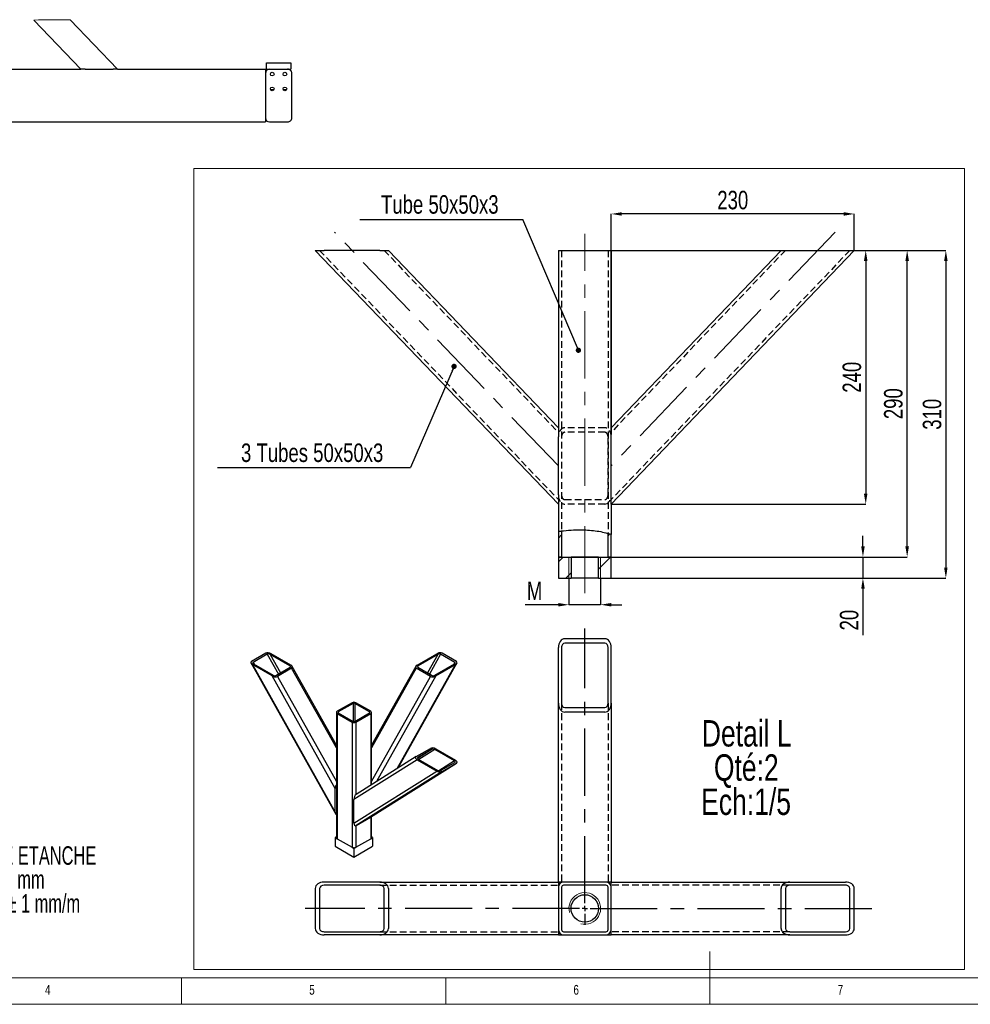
# Model space of a CAD drawing. Header units: millimetres. Extents: x 5 to 589, y 5 to 415.
# Tile 6 of 16: x 166 to 346, y 5 to 191. Entities that reach past the tile are written whole.
import ezdxf

# ---------------------------------------------------------------- set-up
doc = ezdxf.new("R2010")
doc.units = ezdxf.units.MM
doc.header["$PDSIZE"] = -1
doc.linetypes.add('CENTERX2', pattern=[20.32, 12.7, -2.54, 2.54, -2.54])
doc.linetypes.add('HIDDEN', pattern=[1.905, 1.27, -0.635])
for name, color, linetype in [('COTES', 1, 'Continuous'), ('NOTES', 6, 'Continuous'), ('TRAIT-FINS', 9, 'Continuous'), ('TRAIT-MIXTES', 3, 'CENTERX2'), ('TRAIT-TIRET', 2, 'HIDDEN')]:
    doc.layers.add(name, color=color, linetype=linetype)
doc.layers.add('TRAIT-FORT', color=4, linetype='Continuous', lineweight=25)
doc.styles.add('SLDTEXTSTYLE0', font='TXT', dxfattribs={"width": 0.75})
doc.styles.add('SLDTEXTSTYLE1', font='TXT', dxfattribs={"width": 0.663299})
doc.dimstyles.new('SLDDIMSTYLE3', dxfattribs={"dimtxt": 3.5, "dimasz": 2, "dimexe": 0, "dimexo": 0.0625, "dimgap": 0.875, "dimtad": 1, "dimlfac": 5, "dimrnd": 1e-09, "dimzin": 12, "dimdsep": 46, "dimtxsty": 'SLDTEXTSTYLE0', "dimsah": 1, "dimcen": 0.09, "dimadec": 0, "dimazin": 3, "dimtfac": 1, "dimtmove": 0, "dimatfit": 0, "dimfxl": 1, "dimfrac": 2, "dimtolj": 1, "dimtzin": 12, "dimarcsym": 0})
doc.dimstyles.new('SLDDIMSTYLE7', dxfattribs={"dimtxt": 3.5, "dimasz": 2, "dimexe": 0, "dimexo": 0.0625, "dimgap": 0.875, "dimtad": 1, "dimlfac": 5, "dimrnd": 1e-09, "dimzin": 12, "dimdsep": 46, "dimtxsty": 'SLDTEXTSTYLE0', "dimsah": 1, "dimcen": 0.09, "dimadec": 0, "dimazin": 3, "dimtfac": 1, "dimtofl": 0, "dimtmove": 0, "dimatfit": 3, "dimfxl": 1, "dimfrac": 2, "dimtolj": 1, "dimtzin": 12, "dimarcsym": 0})
doc.dimstyles.new('SLDDIMSTYLE8', dxfattribs={"dimtxt": 0.18, "dimasz": 1, "dimexe": 0, "dimexo": 0.0625, "dimgap": 0, "dimtad": 0, "dimtih": 1, "dimtoh": 1, "dimdec": 0, "dimrnd": 1e-09, "dimzin": 0, "dimdsep": 46, "dimtxsty": 'Standard', "dimblk1": 'DOT', "dimblk2": 'DOT', "dimsah": 1, "dimcen": 0.09, "dimadec": 0, "dimazin": 0, "dimtfac": 1, "dimtdec": 0, "dimtofl": 0, "dimtmove": 0, "dimatfit": 3, "dimldrblk": 'DOT', "dimfxl": 1, "dimfrac": 2, "dimtolj": 1, "dimtzin": 0, "dimarcsym": 0})

# ---------------------------------------------------------------- blocks, each defined once
blk = doc.blocks.new('SW_NOTE_0')
at = {"layer": 'NOTES', "color": 0, "char_height": 3.5, "attachment_point": 1, "style": 'SLDTEXTSTYLE1'}
for s, insert in [('SOUDURES :  A=3 CONTINUE ETANCHE', (0, 4.51)), ('TOLERANCE GENERALE : ± 1 mm', (0, -0.01)), ('TOLERANCE DE PLANEITE : ± 1 mm/m', (0, -4.54)), ('PEINTURE EPOXY EP: 60µ', (0, -9.07)), ('COULEUR : BLANC RAL 9010', (0, -13.59))]:
    blk.add_mtext(s, dxfattribs=dict(at, insert=insert))
blk = doc.blocks.new('_D_23')
at = {"layer": 'COTES', "color": 0, "lineweight": -2, "transparency": 16777216}
for p, q in [((277.37, 147.61), (341.63, 147.61)), ((341.63, 145.61), (341.63, 87.61)), ((278.37, 85.61), (341.63, 85.61))]:
    blk.add_line(p, q, dxfattribs=at)
at = {"layer": 'COTES', "color": 0, "transparency": 16777216}
for points in [[(341.3, 145.61), (341.96, 145.61), (341.63, 147.61)], [(341.3, 87.61), (341.96, 87.61), (341.63, 85.61)]]:
    blk.add_solid(points, dxfattribs=at)
at = {"layer": 'Defpoints', "color": 0, "transparency": 16777216}
for p in [(277.31, 147.61), (278.31, 85.61), (341.63, 85.61)]:
    blk.add_point(p, dxfattribs=at)
at = {"layer": 'COTES', "color": 0, "transparency": 16777216, "insert": (337.26, 116.61), "char_height": 3.5, "attachment_point": 2, "rotation": 90, "style": 'SLDTEXTSTYLE0'}
blk.add_mtext('\\A1;310', dxfattribs=at)
blk = doc.blocks.new('_D_24')
at = {"layer": 'COTES', "color": 0, "lineweight": -2, "transparency": 16777216}
for p, q in [((324.37, 147.61), (326.47, 147.61)), ((326.47, 145.61), (326.47, 101.61)), ((278.37, 99.61), (326.47, 99.61))]:
    blk.add_line(p, q, dxfattribs=at)
at = {"layer": 'COTES', "color": 0, "transparency": 16777216}
for points in [[(326.13, 145.61), (326.8, 145.61), (326.47, 147.61)], [(326.13, 101.61), (326.8, 101.61), (326.47, 99.61)]]:
    blk.add_solid(points, dxfattribs=at)
at = {"layer": 'Defpoints', "color": 0, "transparency": 16777216}
for p in [(324.31, 147.61), (278.31, 99.61), (326.47, 99.61)]:
    blk.add_point(p, dxfattribs=at)
at = {"layer": 'COTES', "color": 0, "transparency": 16777216, "insert": (322.09, 123.61), "char_height": 3.5, "attachment_point": 2, "rotation": 90, "style": 'SLDTEXTSTYLE0'}
blk.add_mtext('\\A1;240', dxfattribs=at)
blk = doc.blocks.new('_D_25')
at = {"layer": 'COTES', "color": 0, "lineweight": -2, "transparency": 16777216}
for p, q in [((278.31, 99.67), (278.31, 154.5)), ((322.31, 154.5), (280.31, 154.5)), ((324.31, 147.67), (324.31, 154.5))]:
    blk.add_line(p, q, dxfattribs=at)
at = {"layer": 'COTES', "color": 0, "transparency": 16777216}
for points in [[(280.31, 154.83), (280.31, 154.17), (278.31, 154.5)], [(322.31, 154.83), (322.31, 154.17), (324.31, 154.5)]]:
    blk.add_solid(points, dxfattribs=at)
at = {"layer": 'Defpoints', "color": 0, "transparency": 16777216}
for p in [(278.31, 154.5), (324.31, 147.61), (278.31, 99.61)]:
    blk.add_point(p, dxfattribs=at)
at = {"layer": 'COTES', "color": 0, "transparency": 16777216, "insert": (301.31, 158.88), "char_height": 3.5, "attachment_point": 2, "style": 'SLDTEXTSTYLE0'}
blk.add_mtext('\\A1;230', dxfattribs=at)
blk = doc.blocks.new('_D_26')
at = {"layer": 'COTES', "color": 0, "lineweight": -2, "transparency": 16777216}
for p, q in [((325.94, 91.61), (325.94, 93.61)), ((275.97, 89.61), (325.94, 89.61)), ((325.94, 89.61), (325.94, 85.61)), ((275.97, 85.61), (325.94, 85.61)), ((325.94, 83.61), (325.94, 74.83))]:
    blk.add_line(p, q, dxfattribs=at)
at = {"layer": 'COTES', "color": 0, "transparency": 16777216}
for points in [[(325.61, 91.61), (326.28, 91.61), (325.94, 89.61)], [(325.61, 83.61), (326.28, 83.61), (325.94, 85.61)]]:
    blk.add_solid(points, dxfattribs=at)
at = {"layer": 'Defpoints', "color": 0, "transparency": 16777216}
for p in [(275.91, 89.61), (325.94, 89.61), (275.91, 85.61)]:
    blk.add_point(p, dxfattribs=at)
at = {"layer": 'COTES', "color": 0, "transparency": 16777216, "insert": (321.57, 77.67), "char_height": 3.5, "attachment_point": 2, "rotation": 90, "style": 'SLDTEXTSTYLE0'}
blk.add_mtext('\\A1;20', dxfattribs=at)
blk = doc.blocks.new('_D_27')
at = {"layer": 'COTES', "color": 0, "lineweight": -2, "transparency": 16777216}
for p, q in [((277.37, 147.61), (334.31, 147.61)), ((334.31, 91.61), (334.31, 145.61)), ((270.77, 89.61), (334.31, 89.61))]:
    blk.add_line(p, q, dxfattribs=at)
at = {"layer": 'COTES', "color": 0, "transparency": 16777216}
for points in [[(333.97, 145.61), (334.64, 145.61), (334.31, 147.61)], [(333.97, 91.61), (334.64, 91.61), (334.31, 89.61)]]:
    blk.add_solid(points, dxfattribs=at)
at = {"layer": 'Defpoints', "color": 0, "transparency": 16777216}
for p in [(277.31, 147.61), (334.31, 147.61), (270.71, 89.61)]:
    blk.add_point(p, dxfattribs=at)
at = {"layer": 'COTES', "color": 0, "transparency": 16777216, "insert": (329.93, 118.61), "char_height": 3.5, "attachment_point": 2, "rotation": 90, "style": 'SLDTEXTSTYLE0'}
blk.add_mtext('\\A1;290', dxfattribs=at)
blk = doc.blocks.new('_D_28')
at = {"layer": 'COTES', "color": 0, "lineweight": -2, "transparency": 16777216}
for p, q in [((270.31, 85.55), (270.31, 80.58)), ((276.31, 85.55), (276.31, 80.58)), ((268.31, 80.58), (262.05, 80.58)), ((276.31, 80.58), (270.31, 80.58)), ((278.31, 80.58), (280.31, 80.58))]:
    blk.add_line(p, q, dxfattribs=at)
at = {"layer": 'COTES', "color": 0, "transparency": 16777216}
for points in [[(268.31, 80.91), (268.31, 80.25), (270.31, 80.58)], [(278.31, 80.91), (278.31, 80.25), (276.31, 80.58)]]:
    blk.add_solid(points, dxfattribs=at)
at = {"layer": 'Defpoints', "color": 0, "transparency": 16777216}
for p in [(270.31, 85.61), (276.31, 85.61), (270.31, 80.58)]:
    blk.add_point(p, dxfattribs=at)
at = {"layer": 'COTES', "color": 0, "transparency": 16777216, "insert": (263.8, 84.95), "char_height": 3.5, "attachment_point": 2, "style": 'SLDTEXTSTYLE0'}
blk.add_mtext('\\A1;M', dxfattribs=at)
blk = doc.blocks.new('SW_NOTE_6')
at = {"layer": 'NOTES', "color": 0}
blk.add_line((-30.88, 0), (0, 0), dxfattribs=at)
at = {"layer": 'NOTES', "color": 0, "insert": (-15.73, 4.59), "char_height": 3.5, "attachment_point": 2, "style": 'SLDTEXTSTYLE0'}
blk.add_mtext('Tube 50x50x3', dxfattribs=at)
blk = doc.blocks.new('_Dot')
at = {"color": 0, "linetype": 'ByBlock', "lineweight": -2}
blk.add_line((-0.5, 0), (-1, 0), dxfattribs=at)
at = {"color": 0, "linetype": 'ByBlock', "const_width": 0.5}
blk.add_lwpolyline([(-0.25, 0, 1), (0.25, 0, 1)], format="xyb", close=True, dxfattribs=at)
blk = doc.blocks.new('SW_NOTE_7')
at = {"layer": 'NOTES', "color": 0}
blk.add_line((-36.57, 0), (0, 0), dxfattribs=at)
at = {"layer": 'NOTES', "color": 0, "insert": (-18.64, 4.54), "char_height": 3.5, "attachment_point": 2, "style": 'SLDTEXTSTYLE0'}
blk.add_mtext('3 Tubes 50x50x3', dxfattribs=at)
blk = doc.blocks.new('SW_NOTE_8')
at = {"layer": 'NOTES', "color": 0, "char_height": 5, "attachment_point": 2, "style": 'SLDTEXTSTYLE0'}
for s, insert in [('Detail L', (11.72, 6.45)), ('Qté:2', (11.63, -0.02)), ('Ech:1/5', (11.59, -6.49))]:
    blk.add_mtext(s, dxfattribs=dict(at, insert=insert))
blk = doc.blocks.new('SW_CENTERMARKSYMBOL_19')
at = {"layer": 'TRAIT-MIXTES', "color": 0}
for p, q in [((0, 1), (0, 52.95)), ((-1, 0), (-52.94, 0)), ((0, 0), (-0.5, 0)), ((0, 0), (0, 0.5)), ((0, 0), (0, -0.5)), ((0, 0), (0.5, 0)), ((1, 0), (54.76, 0)), ((0, -1), (0, -3.1))]:
    blk.add_line(p, q, dxfattribs=at)

msp = doc.modelspace()

# ---------------------------------------------------------------- hatches: boundary and pattern name
at = {"layer": 'TRAIT-FINS'}
h = msp.add_hatch(dxfattribs=at)
h.set_pattern_fill('ANSI31', color=256, angle=3e-322, style=0)
edge = h.paths.add_edge_path(flags=0)
edge.add_line((268.3075, 94.4554), (268.3075, 89.6096))
edge.add_line((268.3075, 89.6096), (268.3073, 85.6096))
edge.add_line((268.3073, 85.6096), (270.7073, 85.6096))
edge.add_line((270.7073, 85.6096), (270.7073, 89.6096))
edge.add_line((270.7073, 89.6096), (268.9075, 89.6096))
edge.add_line((268.9075, 89.6096), (268.9075, 94.5419))
edge.add_spline(control_points=[(268.9075, 94.5419), (268.7046, 94.5161), (268.5044, 94.4874), (268.3075, 94.4554)], knot_values=[0.88547454, 0.88547454, 0.88547454, 0.88547454, 0.89655109, 0.89655109, 0.89655109, 0.89655109], weights=[1, 1, 1, 1], degree=3, periodic=0)
h = msp.add_hatch(dxfattribs=at)
h.set_pattern_fill('ANSI31', color=256, angle=3e-322, style=0)
edge = h.paths.add_edge_path(flags=0)
edge.add_line((278.3071, 89.6096), (278.3071, 93.8812))
edge.add_spline(control_points=[(278.3071, 93.8812), (278.1128, 93.9515), (277.9126, 94.0171), (277.7071, 94.0781)], knot_values=[0.71592859, 0.71592859, 0.71592859, 0.71592859, 0.72856024, 0.72856024, 0.72856024, 0.72856024], weights=[1, 1, 1, 1], degree=3, periodic=0)
edge.add_line((277.7071, 94.0781), (277.7071, 89.6096))
edge.add_line((277.7071, 89.6096), (275.9073, 89.6096))
edge.add_line((275.9073, 89.6096), (275.9073, 85.6096))
edge.add_line((275.9073, 85.6096), (278.3073, 85.6096))
edge.add_line((278.3073, 85.6096), (278.3073, 89.6096))

# ---------------------------------------------------------------- linework, layer by layer
at = {"lineweight": 18}
for p, q in [((345.1315, 163.1032), (199.3369, 163.1032)), ((199.3369, 163.1032), (199.3369, 11.5529)), ((345.1315, 163.1032), (345.1315, 11.5529)), ((297, 5), (297, 15)), ((345.1315, 11.5529), (199.3369, 11.5529)), ((10, 10), (584, 10)), ((197, 10), (197, 5)), ((247, 5), (247, 10)), ((5, 5), (589, 5))]:
    msp.add_line(p, q, dxfattribs=at)
msp.add_arc((173.1546, 95.4666), 95.7777, 88.329635, 92.446731, dxfattribs=at)
at = {"layer": 'TRAIT-FINS', "lineweight": 25}
msp.add_line((268.3074, 89.6096), (280.3072, 89.6096), dxfattribs=at)
at = {"layer": 'TRAIT-FINS', "lineweight": 18}
for p, q in [((270.3073, 85.6096), (270.3073, 89.6096)), ((276.3073, 85.6096), (276.3073, 89.6096))]:
    msp.add_line(p, q, dxfattribs=at)
msp.add_arc((273.3073, 23.1348), 3, 255, 195, dxfattribs=at)
at = {"layer": 'TRAIT-FORT', "lineweight": 25}
for p, q in [((177.9396, 181.8974), (169.0658, 191.157)), ((175.9465, 191.2036), (184.8649, 181.8974)), ((213.0651, 181.8974), (213.0651, 183.0974)), ((213.0651, 183.0974), (217.6651, 183.0974)), ((217.6651, 183.0974), (217.6651, 181.8974)), ((161.8649, 181.8974), (177.9396, 181.8974)), ((178.7706, 181.8974), (177.9396, 181.8974)), ((178.7706, 181.8974), (184.0339, 181.8974)), ((184.8649, 181.8974), (184.0339, 181.8974)), ((184.8649, 181.8974), (212.8651, 181.8974)), ((212.8651, 181.8974), (212.8651, 181.0974)), ((212.8651, 181.0974), (212.8651, 172.6974)), ((213.0651, 181.8974), (213.6651, 181.8974)), ((213.6651, 181.8974), (217.0651, 181.8974)), ((217.0651, 181.8974), (217.6651, 181.8974)), ((217.8651, 172.6974), (217.8651, 181.0974)), ((214.4518, 177.9474), (213.8774, 177.9474)), ((216.8523, 177.9474), (216.2779, 177.9474)), ((108.8651, 171.8974), (212.8651, 171.8974)), ((212.8651, 172.6974), (212.8651, 171.8974)), ((213.6651, 171.8974), (217.0651, 171.8974)), ((268.3075, 99.6096), (222.3075, 147.6096)), ((222.3075, 147.6096), (223.9695, 147.6096)), ((234.496, 147.6096), (223.9695, 147.6096)), ((234.496, 147.6096), (236.1581, 147.6096)), ((236.1581, 147.6096), (268.3075, 114.0624)), ((268.3075, 147.6096), (268.3075, 114.0383)), ((268.3075, 147.6096), (269.3075, 147.6096)), ((269.3075, 147.6096), (277.3071, 147.6096)), ((277.3071, 147.6096), (278.3071, 147.6096)), ((278.3071, 147.6096), (278.3071, 114.0383)), ((324.3071, 147.6096), (278.3071, 99.6096)), ((278.3071, 114.0624), (310.4564, 147.6096)), ((278.3071, 147.6096), (278.3075, 147.6096)), ((278.3075, 147.6096), (278.3075, 114.0629)), ((310.4564, 147.6096), (312.1185, 147.6096)), ((312.1185, 147.6096), (322.645, 147.6096)), ((322.645, 147.6096), (324.3071, 147.6096)), ((268.3075, 114.0383), (268.3075, 112.3281)), ((278.3071, 112.3281), (278.3071, 114.0383)), ((268.3075, 101.3439), (268.3075, 112.3281)), ((278.3071, 101.3439), (278.3071, 112.3281)), ((268.3075, 101.3439), (268.3075, 99.6338)), ((278.3071, 99.6338), (278.3071, 101.3439)), ((268.3075, 99.6338), (268.3075, 94.4554)), ((278.3071, 99.6338), (278.3071, 93.8812)), ((268.3075, 94.4554), (268.3075, 89.6096)), ((268.9075, 94.5419), (268.9075, 89.6096)), ((277.7071, 89.6096), (277.7071, 94.0781)), ((278.3071, 89.6096), (278.3071, 93.8812)), ((268.3073, 89.6096), (268.3073, 85.6096)), ((268.9075, 89.6096), (270.7073, 89.6096)), ((270.7073, 89.6096), (270.7073, 85.6096)), ((275.9073, 89.6096), (270.7073, 89.6096)), ((275.9073, 85.6096), (275.9073, 89.6096)), ((275.9073, 89.6096), (277.7071, 89.6096)), ((278.3073, 85.6096), (278.3073, 89.6096)), ((268.3073, 85.6096), (270.7073, 85.6096)), ((275.9073, 85.6096), (270.7073, 85.6096)), ((275.9073, 85.6096), (278.3073, 85.6096)), ((277.1075, 74.1346), (269.5075, 74.1346)), ((277.1075, 73.3036), (269.5075, 73.3036)), ((212.9421, 71.4002), (210.2551, 69.849)), ((213.2359, 71.2306), (210.5489, 69.6794)), ((213.2359, 71.2306), (215.3446, 67.4725)), ((217.4635, 69.035), (213.7419, 71.1835)), ((213.7419, 71.1835), (215.7067, 67.6816)), ((217.6757, 69.1574), (213.954, 71.3059)), ((241.584, 69.1574), (245.3056, 71.3059)), ((245.5178, 71.1835), (241.7961, 69.035)), ((245.5178, 71.1835), (243.5529, 67.6816)), ((246.0237, 71.2306), (243.9151, 67.4725)), ((248.7107, 69.6794), (246.0237, 71.2306)), ((249.0046, 69.849), (246.3175, 71.4002)), ((268.3075, 61.9461), (268.3075, 72.4726)), ((268.9075, 72.4726), (268.9075, 61.9461)), ((277.7075, 61.9461), (277.7075, 72.4726)), ((278.3075, 61.9461), (278.3075, 72.4726)), ((210.157, 69.5058), (226.1722, 40.9626)), ((210.4185, 69.2649), (226.0943, 41.3265)), ((214.1401, 67.1164), (210.4185, 69.2649)), ((210.5489, 69.6794), (210.7522, 69.3172)), ((210.6306, 69.3874), (214.3523, 67.2389)), ((217.4635, 69.035), (217.5991, 68.7934)), ((226.3015, 54.009), (217.9371, 68.9166)), ((241.3225, 68.9166), (232.9581, 54.009)), ((237.799, 49.5849), (248.8412, 69.2649)), ((237.994, 49.7072), (249.1026, 69.5058)), ((241.7961, 69.035), (241.6605, 68.7934)), ((244.9074, 67.2389), (248.6291, 69.3874)), ((245.1195, 67.1164), (248.8412, 69.2649)), ((248.7107, 69.6794), (248.5075, 69.3172)), ((226.0943, 45.811), (214.1401, 67.1164)), ((214.8582, 67.1917), (217.5452, 68.7429)), ((217.839, 68.5733), (215.152, 67.0221)), ((226.3015, 53.4909), (217.839, 68.5733)), ((241.4206, 68.5733), (232.9581, 53.4909)), ((245.1195, 67.1164), (233.9149, 47.1469)), ((244.1076, 67.0221), (241.4206, 68.5733)), ((241.7144, 68.7429), (244.4014, 67.1917)), ((215.152, 67.0221), (226.3015, 47.1508)), ((232.9581, 47.1508), (244.1076, 67.0221)), ((229.2763, 62.0524), (226.448, 60.4196)), ((229.4884, 61.9299), (226.6601, 60.2972)), ((229.4884, 61.9299), (229.4884, 58.5011)), ((232.5995, 60.2972), (229.7712, 61.9299)), ((229.7712, 61.9299), (229.7712, 58.5011)), ((232.8117, 60.4196), (229.9834, 62.0524)), ((268.3075, 28.1346), (268.3075, 61.9461)), ((278.3075, 61.9461), (278.3075, 28.1346)), ((226.3015, 60.2155), (226.3015, 36.5358)), ((226.448, 60.0114), (229.2763, 58.3787)), ((226.448, 60.0114), (226.448, 36.3317)), ((226.6601, 60.2972), (226.6601, 60.1339)), ((226.6601, 60.1339), (229.4884, 58.5011)), ((229.7712, 58.5011), (232.5995, 60.1339)), ((229.9834, 58.3787), (232.8117, 60.0114)), ((232.5995, 60.2972), (232.5995, 60.1339)), ((232.8117, 60.0114), (232.8117, 46.4544)), ((232.9581, 46.5463), (232.9581, 60.2155)), ((269.5075, 61.115), (277.1075, 61.115)), ((277.1075, 60.284), (269.5075, 60.284)), ((229.2763, 58.3787), (229.2763, 34.699)), ((229.9834, 58.3787), (229.9834, 44.6725)), ((241.4205, 51.8577), (244.1075, 53.4088)), ((244.4013, 53.2392), (241.663, 51.5205)), ((244.4013, 53.2392), (241.7143, 51.6881)), ((244.9072, 53.1921), (241.9261, 51.3209)), ((248.6289, 51.0436), (244.9072, 53.1921)), ((245.1194, 53.3145), (248.841, 51.1661)), ((241.5838, 51.2735), (229.6297, 43.7701)), ((241.4079, 51.8501), (230.0411, 44.7154)), ((232.741, 40.3736), (249.0044, 50.5819)), ((232.7538, 40.3813), (249.0169, 50.5894)), ((241.5838, 51.2735), (245.3055, 49.125)), ((241.7143, 51.6881), (241.702, 51.6804)), ((241.796, 51.396), (245.5176, 49.2475)), ((248.6289, 51.0436), (245.6685, 49.1854)), ((246.0236, 49.2003), (248.7106, 50.7515)), ((246.3174, 49.0307), (249.0044, 50.5819)), ((229.6297, 39.2856), (245.3055, 49.125)), ((246.3174, 49.0307), (230.0539, 38.8224)), ((226.0943, 41.3265), (226.0943, 45.811)), ((229.6297, 39.2856), (229.6297, 43.7701)), ((230.0539, 38.8224), (232.741, 40.3736)), ((232.8117, 40.4177), (232.8117, 36.3317)), ((232.9581, 36.5358), (232.9581, 40.5096)), ((229.9834, 38.7916), (229.9834, 34.699)), ((226.3015, 36.6555), (226.0943, 36.5358)), ((226.0943, 36.5358), (226.0943, 34.9028)), ((226.0943, 36.5358), (226.4479, 36.3317)), ((226.448, 36.3317), (229.2763, 34.699)), ((229.9834, 34.699), (232.8117, 36.3317)), ((232.8117, 36.3317), (233.1654, 36.5358)), ((233.1654, 36.5358), (232.9581, 36.6555)), ((233.1654, 36.5358), (233.1654, 34.9028)), ((226.0943, 34.9028), (229.6298, 32.8617)), ((229.2762, 34.699), (229.6298, 34.4948)), ((229.6298, 32.8617), (233.1654, 34.9028)), ((229.6298, 34.4948), (229.9834, 34.699)), ((229.6298, 34.4948), (229.6298, 32.8617)), ((234.496, 28.1346), (223.9695, 28.1346)), ((234.496, 28.1346), (268.3075, 28.1346)), ((268.3075, 28.1346), (268.3075, 27.1346)), ((269.3075, 28.1346), (268.3075, 28.1346)), ((277.3071, 28.1346), (269.3075, 28.1346)), ((278.3075, 28.1346), (277.3071, 28.1346)), ((278.3071, 27.1346), (278.3071, 28.1346)), ((278.3075, 28.1346), (312.1185, 28.1346)), ((312.1185, 28.1346), (322.645, 28.1346)), ((222.3075, 26.9346), (222.3075, 19.3346)), ((223.1385, 26.9346), (223.1385, 19.3346)), ((234.496, 27.5346), (223.9695, 27.5346)), ((235.3271, 19.3346), (235.3271, 26.9346)), ((236.1581, 26.9346), (236.1581, 19.3346)), ((268.3075, 27.1346), (268.3075, 19.135)), ((268.9075, 27.1346), (268.9075, 19.135)), ((277.3071, 27.5346), (269.3075, 27.5346)), ((277.7071, 19.135), (277.7071, 27.1346)), ((278.3071, 19.135), (278.3071, 27.1346)), ((278.3073, 27.1346), (278.3073, 27.3098)), ((310.4564, 19.3346), (310.4564, 26.9346)), ((311.2875, 26.9346), (311.2875, 19.3346)), ((322.645, 27.5346), (312.1185, 27.5346)), ((323.476, 19.3346), (323.476, 26.9346)), ((324.3071, 19.3346), (324.3071, 26.9346)), ((223.9695, 18.7346), (234.496, 18.7346)), ((268.3073, 19.135), (268.3073, 18.1348)), ((268.3075, 19.135), (268.3075, 18.1346)), ((269.3075, 18.735), (277.3071, 18.735)), ((278.3071, 18.1346), (278.3071, 19.135)), ((312.1185, 18.7346), (322.645, 18.7346)), ((234.496, 18.1346), (223.9695, 18.1346)), ((268.3075, 18.1346), (234.496, 18.1346)), ((268.3073, 18.1348), (269.3075, 18.1348)), ((269.3075, 18.135), (277.3071, 18.135)), ((277.3071, 18.1348), (278.3073, 18.1348)), ((312.1185, 18.1346), (278.3071, 18.1346)), ((312.1185, 18.1346), (322.645, 18.1346))]:
    msp.add_line(p, q, dxfattribs=at)
at = {"layer": 'TRAIT-FORT', "lineweight": 25, "flags": 128}
for points in [[(269.5075, 74.1346), (269.2734, 74.1027), (269.0482, 74.0081), (268.8408, 73.8545), (268.6589, 73.6478), (268.5097, 73.396), (268.3988, 73.1086), (268.3305, 72.7968), (268.3075, 72.4726)], [(324.3071, 26.9346), (324.2751, 27.1688), (324.1806, 27.3939), (324.027, 27.6013), (323.8203, 27.7832), (323.5684, 27.9324), (323.281, 28.0433), (322.9692, 28.1116), (322.645, 28.1346)], [(222.3075, 19.3346), (222.3394, 19.1005), (222.434, 18.8754), (222.5876, 18.668), (222.7943, 18.4861), (223.0461, 18.3369), (223.3335, 18.226), (223.6453, 18.1577), (223.9695, 18.1346)]]:
    msp.add_lwpolyline(points, dxfattribs=at)
at = {"layer": 'TRAIT-FORT', "lineweight": 25}
for centre, radius in [((214.1646, 180.9474), 0.35), ((216.5651, 180.9474), 0.35), ((214.1646, 178.1474), 0.35), ((216.5651, 178.1474), 0.35), ((273.3073, 23.1348), 2.6)]:
    msp.add_circle(centre, radius, dxfattribs=at)
for centre, radius, start, end in [((213.6651, 181.0974), 0.8, 90.000045, 179.999955), ((217.0651, 181.0974), 0.8, 359.999863, 90.000137), ((213.6651, 172.6974), 0.8, 180.000045, 269.999955), ((217.0651, 172.6974), 0.8, 269.999863, 0.000137), ((229.6298, 61.37), 0.7685, 62.609672, 117.390328), ((229.6298, 61.6569), 0.3074, 62.609672, 117.390328), ((276.9697, 61.8466), 0.7444, 280.664265, 7.678055), ((226.5255, 60.2155), 0.2183, 110.783421, 249.216579), ((226.6911, 60.2155), 0.0873, 110.783421, 249.216579), ((232.5685, 60.2155), 0.0873, 290.783421, 69.216579), ((232.7342, 60.2155), 0.2183, 290.783421, 69.216579), ((229.6298, 59.061), 0.7685, 242.609672, 297.390328), ((229.6298, 58.7741), 0.3074, 242.609672, 297.390328), ((226.5518, 36.5608), 0.2515, 185.694799, 245.625342), ((232.7079, 36.5608), 0.2515, 294.374658, 354.305201), ((229.6298, 35.3814), 0.7685, 242.609672, 297.390328), ((269.3075, 27.1346), 1, 90, 180), ((277.3071, 27.1346), 1, 0, 90), ((269.3075, 27.1346), 0.4, 90, 180), ((277.3071, 27.1346), 0.4, 0, 90), ((269.3075, 19.135), 1, 180, 270), ((269.3075, 19.135), 0.4, 180, 270), ((277.3071, 19.135), 0.4, 270, 360), ((277.3071, 19.135), 1, 270, 0)]:
    msp.add_arc(centre, radius, start, end, dxfattribs=at)
for centre, major_axis, ratio, start_param, end_param in [((269.5075, 72.4726), (0, -0.831), 0.72198821, 3.14159265, 4.71238898), ((277.1075, 72.4726), (0, -1.6621), 0.72198821, 1.57079633, 3.14159265), ((277.1075, 72.4726), (0, -0.831), 0.72198821, 1.57079633, 3.14159265), ((213.5297, 71.061), (0.7184, -0.183), 0.52371656, 1.07811705, 2.64891337), ((213.5297, 71.061), (0.3592, -0.0915), 0.52371656, 1.07811705, 2.64891337), ((245.7299, 71.061), (0.7184, 0.183), 0.52371656, 0.49267928, 2.06347561), ((245.7299, 71.061), (0.3592, 0.0915), 0.52371656, 0.49267928, 2.06347561), ((210.8427, 69.5098), (0.7184, -0.183), 0.52371656, 2.64891337, 4.2197097), ((210.8427, 69.5098), (0.3592, -0.0915), 0.52371656, 2.64891337, 4.2197097), ((217.2514, 68.9125), (0.3592, -0.0915), 0.52371656, 5.79050603, 7.36130236), ((217.2514, 68.9125), (0.7184, -0.183), 0.52371656, 5.79050603, 7.36130236), ((242.0082, 68.9125), (0.7184, 0.183), 0.52371656, 2.06347561, 3.63427193), ((242.0082, 68.9125), (0.3592, 0.0915), 0.52371656, 2.06347561, 3.63427193), ((248.4169, 69.5098), (0.3592, 0.0915), 0.52371656, 5.20506826, 6.77586459), ((248.4169, 69.5098), (0.7184, 0.183), 0.52371656, 5.20506826, 6.77586459), ((214.5644, 67.3613), (0.7184, -0.183), 0.52371656, 4.2197097, 5.79050603), ((214.5644, 67.3613), (0.3592, -0.0915), 0.52371656, 4.2197097, 5.79050603), ((244.6952, 67.3613), (0.7184, 0.183), 0.52371656, 3.63427193, 5.20506826), ((244.6952, 67.3613), (0.3592, 0.0915), 0.52371656, 3.63427193, 5.20506826), ((269.5075, 61.9461), (0, -1.6621), 0.72198821, 4.71238898, 6.28318531), ((269.5075, 61.9461), (0, -0.831), 0.72198821, 4.71238898, 6.28318531), ((277.1075, 61.9461), (0, 1.6621), 0.72198821, 3.14159265, 4.71238898), ((244.6951, 53.0696), (0.7184, -0.183), 0.52371656, 1.07811705, 2.64891337), ((244.6951, 53.0696), (0.3592, -0.0915), 0.52371656, 1.07811705, 2.64891337), ((242.0081, 51.5184), (0.7184, -0.183), 0.52371656, 2.64891337, 4.2197097), ((242.0081, 51.5184), (0.3592, -0.0915), 0.52371656, 2.64891337, 4.2197097), ((248.4168, 50.9211), (0.3592, -0.0915), 0.52371656, 5.79050603, 7.36130236), ((248.4168, 50.9211), (0.7184, -0.183), 0.52371656, 5.79050603, 7.36130236), ((245.7298, 49.37), (0.7184, -0.183), 0.52371656, 4.2197097, 5.79050603), ((245.7298, 49.37), (0.3592, -0.0915), 0.52371656, 4.2197097, 5.79050603), ((226.5186, 46.056), (0.1893, 0.743), 0.51104566, 0.99943584, 2.03328949), ((230.0539, 44.015), (0.1893, 0.743), 0.51104566, 0.49267928, 2.03328949), ((226.5186, 41.5715), (0.1893, 0.743), 0.51104566, 2.03328949, 3.06714314), ((230.0539, 39.5305), (0.1893, 0.743), 0.51104566, 2.03328949, 3.60408582), ((232.741, 41.0817), (0.1893, 0.743), 0.51104566, 3.60408582, 3.63427193), ((223.9695, 26.9346), (1.6621, 0), 0.72198821, 1.57079633, 3.14159265), ((234.496, 26.9346), (-1.6621, 0), 0.72198821, 3.14159265, 4.71238898), ((312.1185, 26.9346), (-1.6621, 0), 0.72198821, 4.71238898, 6.28318531), ((223.9695, 26.9346), (0.831, 0), 0.72198821, 1.57079633, 3.14159265), ((234.496, 26.9346), (0.831, 0), 0.72198821, 0, 1.57079633), ((312.1185, 26.9346), (-0.831, 0), 0.72198821, 4.71238898, 6.28318531), ((322.645, 26.9346), (-0.831, 0), 0.72198821, 3.14159265, 4.71238898), ((223.9695, 19.3346), (0.831, 0), 0.72198821, 3.14159265, 4.71238898), ((234.496, 19.3346), (1.6621, 0), 0.72198821, 4.71238898, 6.28318531), ((234.496, 19.3346), (0.831, 0), 0.72198821, 4.71238898, 6.28318531), ((312.1185, 19.3346), (1.6621, 0), 0.72198821, 3.14159265, 4.71238898), ((312.1185, 19.3346), (-0.831, 0), 0.72198821, 0, 1.57079633), ((322.645, 19.3346), (-1.6621, 0), 0.72198821, 1.57079633, 3.14159265), ((322.645, 19.3346), (-0.831, 0), 0.72198821, 1.57079633, 3.14159265)]:
    msp.add_ellipse(centre, major_axis=major_axis, ratio=ratio, start_param=start_param, end_param=end_param, dxfattribs=at)
for points, knots in [([(268.3075, 94.4554), (268.3183, 94.4572), (268.3401, 94.4608), (268.5095, 94.4874), (268.7597, 94.5233), (269.0417, 94.5594), (269.2308, 94.5803), (269.3075, 94.5888)], [0, 0, 0, 0, 0.21194137, 0.4238296, 0.63718498, 0.85282313, 1, 1, 1, 1]), ([(269.3075, 94.5888), (269.9341, 94.6422), (271.1994, 94.7501), (272.9589, 94.7561), (274.5584, 94.6624), (275.964, 94.4962), (276.8665, 94.29), (277.3071, 94.1893)], [0, 0, 0, 0, 0.234401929, 0.473233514, 0.655079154, 0.831645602, 1, 1, 1, 1]), ([(277.3071, 94.1893), (277.4234, 94.158), (277.6561, 94.0953), (277.9629, 94.0001), (278.1889, 93.9237), (278.2947, 93.8856), (278.3039, 93.8823), (278.3071, 93.8812)], [0, 0, 0, 0, 0.22516343, 0.45032691, 0.67443963, 0.88983616, 1, 1, 1, 1])]:
    msp.add_open_spline(points, degree=3, knots=knots, dxfattribs=at)
at = {"layer": 'TRAIT-MIXTES', "lineweight": 18}
for p, q in [((268.3075, 106.836), (225.9174, 151.0691)), ((320.6971, 151.0691), (278.3071, 106.836)), ((273.3073, 82.7627), (273.3073, 150.7571))]:
    msp.add_line(p, q, dxfattribs=at)
at = {"layer": 'TRAIT-TIRET'}
for p, q in [((223.1385, 147.6096), (268.3075, 100.4768)), ((235.3271, 147.6096), (268.3075, 113.1953)), ((268.9075, 147.6096), (268.9075, 94.5419)), ((277.7071, 147.6096), (277.7071, 94.0781)), ((277.7075, 147.6096), (277.7075, 112.3281)), ((323.476, 147.6096), (278.3071, 100.4768)), ((311.2875, 147.6096), (278.3071, 113.1953)), ((277.1075, 114.0624), (269.5075, 114.0624)), ((278.3075, 114.0629), (278.3075, 112.3281)), ((277.1075, 113.1953), (269.5075, 113.1953)), ((277.7075, 101.3439), (277.7075, 112.3281)), ((278.3075, 101.3439), (278.3075, 112.3281)), ((269.5075, 100.4768), (277.1075, 100.4768)), ((277.1075, 99.6096), (269.5075, 99.6096)), ((268.9075, 89.6096), (268.3075, 89.6096)), ((278.3071, 89.6096), (277.7071, 89.6096)), ((268.9075, 61.9461), (268.9075, 28.1346)), ((277.7075, 61.9461), (277.7075, 28.1346)), ((269.3075, 28.1348), (268.7314, 28.1348)), ((277.8692, 28.1348), (277.3071, 28.1348)), ((278.3073, 27.1696), (278.3073, 28.1348)), ((234.496, 27.5346), (268.3075, 27.5346)), ((312.1185, 27.5346), (278.3071, 27.5346)), ((234.496, 18.7346), (268.3075, 18.7346)), ((268.3073, 19.1), (268.3073, 18.1348)), ((312.1185, 18.7346), (278.3071, 18.7346)), ((278.3073, 18.1348), (278.3073, 19.1))]:
    msp.add_line(p, q, dxfattribs=at)
at = {"layer": 'TRAIT-TIRET', "flags": 128}
msp.add_lwpolyline([(277.1075, 99.6096), (277.3158, 99.636), (277.5179, 99.7142), (277.7075, 99.842), (277.8788, 100.0154), (278.0267, 100.2291), (278.1467, 100.4768), (278.2351, 100.7508), (278.2892, 101.0428), (278.3075, 101.3439)], dxfattribs=at)
at = {"layer": 'TRAIT-TIRET'}
for centre, major_axis, start_param, end_param in [((269.5075, 112.3281), (0, -1.7343), 3.14159265, 4.71238898), ((277.1075, 112.3281), (0, 1.7343), 4.71238898, 6.28318531), ((269.5075, 112.3281), (0, -0.8672), 3.14159265, 4.71238898), ((277.1075, 112.3281), (0, -0.8672), 1.57079633, 3.14159266), ((269.5075, 101.3439), (0, 1.7343), 1.57079633, 3.14159265), ((269.5075, 101.3439), (0, -0.8672), 4.71238898, 6.28318531), ((277.1075, 101.3439), (0, -0.8672), 0, 1.57079633)]:
    msp.add_ellipse(centre, major_axis=major_axis, ratio=0.69190536, start_param=start_param, end_param=end_param, dxfattribs=at)

# ---------------------------------------------------------------- block references
at = {"layer": 'NOTES'}
for name, p in [('SW_NOTE_6', (261.6014, 153.4617)), ('SW_NOTE_7', (240.3595, 106.5435)), ('SW_NOTE_8', (292.2382, 52.31)), ('SW_NOTE_0', (121.4402, 30.3805))]:
    msp.add_blockref(name, p, dxfattribs=at)
at = {"layer": 'TRAIT-MIXTES'}
msp.add_blockref('SW_CENTERMARKSYMBOL_19', (273.3073, 23.1348), dxfattribs=at)

# ---------------------------------------------------------------- texts
at = {"layer": 'NOTES', "char_height": 1.8521, "attachment_point": 1, "style": 'SLDTEXTSTYLE0'}
for s, insert in [('4', (171.1667, 8.668)), ('5', (221.1667, 8.668)), ('6', (271.1667, 8.668)), ('7', (321.1667, 8.668))]:
    msp.add_mtext(s, dxfattribs=dict(at, insert=insert))

# ---------------------------------------------------------------- dimensions: what is measured, and where the dimension line sits
at = {"layer": 'COTES'}
dim = msp.add_linear_dim(base=(278.3071, 154.5001), p1=(324.3071, 147.6096), p2=(278.3071, 99.6096), dimstyle='SLDDIMSTYLE7', dxfattribs=at)
dim.commit()
dim.dimension.update_dxf_attribs({"geometry": '_D_25', "text_midpoint": (301.3071, 154.5001), "dimtype": 160})
for base, p1, p2, dimstyle, picture, middle in [((334.3071, 147.6096), (270.7073, 89.6096), (277.3071, 147.6096), 'SLDDIMSTYLE7', '_D_27', (334.3071, 118.6096)), ((341.6316, 85.6096), (277.3071, 147.6096), (278.3073, 85.6096), 'SLDDIMSTYLE7', '_D_23', (341.6316, 116.6096)), ((326.4652, 99.6096), (324.3071, 147.6096), (278.3071, 99.6096), 'SLDDIMSTYLE7', '_D_24', (326.4652, 123.6096)), ((325.9428, 89.6096), (275.9073, 85.6096), (275.9073, 89.6096), 'SLDDIMSTYLE3', '_D_26', (325.9428, 77.6743))]:
    dim = msp.add_linear_dim(base=base, p1=p1, p2=p2, angle=90, dimstyle=dimstyle, dxfattribs=at)
    dim.commit()
    dim.dimension.update_dxf_attribs({"geometry": picture, "text_midpoint": middle, "dimtype": 160})
dim = msp.add_linear_dim(base=(270.3073, 80.5791), p1=(276.3073, 85.6096), p2=(270.3073, 85.6096), text='M', dimstyle='SLDDIMSTYLE3', dxfattribs=at)
dim.commit()
dim.dimension.update_dxf_attribs({"geometry": '_D_28', "text_midpoint": (263.797, 80.5791), "dimtype": 160})

# ---------------------------------------------------------------- leaders
at = {"layer": 'NOTES'}
for points in [[(272.1008, 128.7158), (261.6014, 153.4617)], [(248.5681, 125.6623), (240.3595, 106.5435)]]:
    msp.add_leader(points, dimstyle='SLDDIMSTYLE8', dxfattribs=at)

doc.saveas('drawing.dxf')
